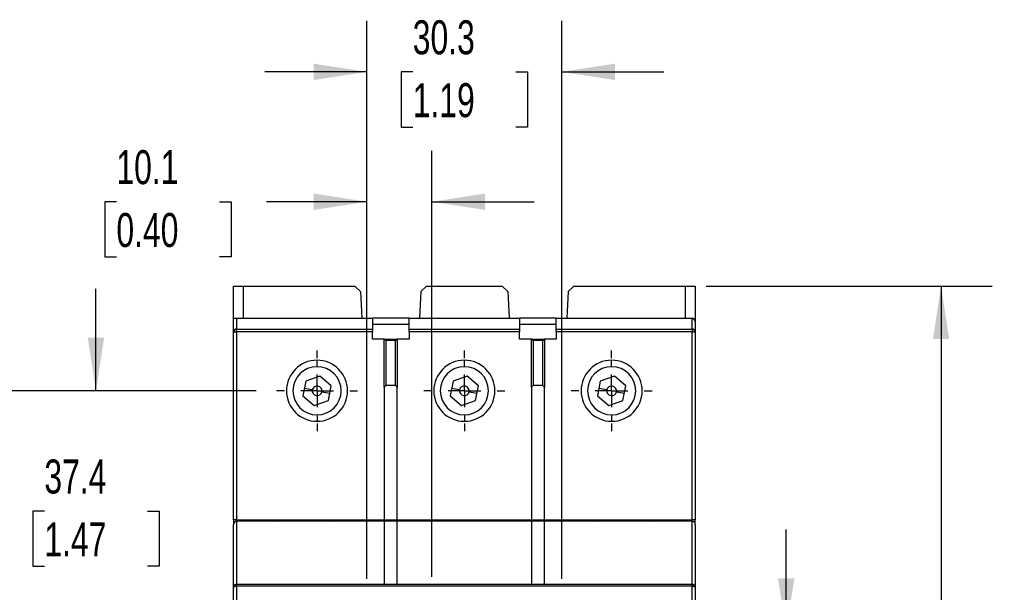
# Model space of a CAD drawing. Header units: millimetres. Extents: x 0 to 699, y 0 to 540.
# Tile 6 of 16: x 80 to 233, y 222 to 312. Entities that reach past the tile are written whole.
import ezdxf

# ---------------------------------------------------------------- set-up
doc = ezdxf.new("R2010")
doc.units = ezdxf.units.MM
doc.header["$LTSCALE"] = 2.5
doc.linetypes.add('CENTERX2', pattern=[20.32, 12.7, -2.54, 2.54, -2.54])
doc.layers.add('CENTER', color=40, linetype='CENTERX2')
doc.layers.add('DIMENSIONS', color=140, linetype='Continuous', lineweight=25)
doc.styles.add('SLDTEXTSTYLE0', font='TXT', dxfattribs={"width": 0.7})
doc.dimstyles.new('SLDDIMSTYLE0', dxfattribs={"dimtxt": 5.39502, "dimasz": 8.255, "dimexe": 0, "dimexo": 0.0625, "dimgap": 1.348755, "dimtad": 0, "dimtih": 1, "dimtoh": 1, "dimdec": 1, "dimrnd": 1e-09, "dimzin": 12, "dimdsep": 46, "dimtxsty": 'SLDTEXTSTYLE0', "dimsah": 1, "dimcen": 0.09, "dimadec": 0, "dimazin": 3, "dimtfac": 1, "dimtdec": 1, "dimtmove": 0, "dimatfit": 0, "dimfxl": 0, "dimfrac": 2, "dimtolj": 1, "dimtzin": 12, "dimarcsym": 0})
doc.dimstyles.new('SLDDIMSTYLE1', dxfattribs={"dimtxt": 5.39502, "dimasz": 8.255, "dimexe": 0, "dimexo": 0.0625, "dimgap": 1.348755, "dimtad": 0, "dimtih": 1, "dimtoh": 1, "dimdec": 1, "dimrnd": 1e-09, "dimzin": 12, "dimdsep": 46, "dimtxsty": 'SLDTEXTSTYLE0', "dimsah": 1, "dimcen": 0.09, "dimadec": 0, "dimazin": 3, "dimtfac": 1, "dimtdec": 1, "dimtofl": 0, "dimtmove": 0, "dimatfit": 3, "dimfxl": 0, "dimfrac": 2, "dimtolj": 1, "dimtzin": 12, "dimarcsym": 0})
doc.dimstyles.new('SLDDIMSTYLE2', dxfattribs={"dimtxt": 5.39502, "dimasz": 8.255, "dimexe": 0, "dimexo": 0.0625, "dimgap": 1.348755, "dimtad": 0, "dimtih": 1, "dimtoh": 1, "dimdec": 1, "dimrnd": 1e-09, "dimzin": 4, "dimdsep": 46, "dimtxsty": 'SLDTEXTSTYLE0', "dimsah": 1, "dimcen": 0.09, "dimadec": 0, "dimazin": 1, "dimtfac": 1, "dimtdec": 1, "dimtofl": 0, "dimtmove": 0, "dimatfit": 3, "dimfxl": 0, "dimfrac": 2, "dimtolj": 1, "dimtzin": 12, "dimarcsym": 0})

# ---------------------------------------------------------------- blocks, each defined once
blk = doc.blocks.new('_D')
at = {"layer": 'DIMENSIONS'}
for p, q in [((198.75, 216.33), (198.75, 232.2)), ((172.06, 216.33), (206.69, 216.33)), ((190.74, 195.76), (188.93, 195.76)), ((188.93, 195.76), (188.93, 187.19)), ((206.77, 195.76), (208.58, 195.76)), ((208.58, 195.76), (208.58, 187.19)), ((188.93, 187.19), (190.74, 187.19)), ((208.58, 187.19), (206.77, 187.19)), ((172.06, 175.19), (206.69, 175.19)), ((198.75, 175.19), (198.75, 159.32))]:
    blk.add_line(p, q, dxfattribs=at)
for points in [[(198.75, 216.33), (200.02, 224.58), (197.48, 224.58)], [(198.75, 175.19), (197.48, 166.94), (200.02, 166.94)]]:
    blk.add_solid(points, dxfattribs=at)
at = {"layer": 'DIMENSIONS', "char_height": 5.292, "attachment_point": 1, "style": 'SLDTEXTSTYLE0'}
for s, insert in [('41.1', (190.74, 203.79)), ('1.62', (190.74, 194.01))]:
    blk.add_mtext(s, dxfattribs=dict(at, insert=insert))
blk = doc.blocks.new('_D_3')
at = {"layer": 'DIMENSIONS'}
for p, q in [((91.44, 253.77), (91.44, 269.65)), ((116.35, 253.77), (83.5, 253.77)), ((83.42, 235.05), (81.61, 235.05)), ((81.61, 235.05), (81.61, 226.48)), ((99.45, 235.05), (101.26, 235.05)), ((101.26, 235.05), (101.26, 226.48)), ((81.61, 226.48), (83.42, 226.48)), ((101.26, 226.48), (99.45, 226.48)), ((125.36, 216.33), (83.5, 216.33)), ((91.44, 216.33), (91.44, 200.45))]:
    blk.add_line(p, q, dxfattribs=at)
for points in [[(91.44, 253.77), (92.71, 262.03), (90.17, 262.03)], [(91.44, 216.33), (90.17, 208.07), (92.71, 208.07)]]:
    blk.add_solid(points, dxfattribs=at)
at = {"layer": 'DIMENSIONS', "char_height": 5.292, "attachment_point": 1, "style": 'SLDTEXTSTYLE0'}
for s, insert in [('37.4', (83.42, 243.08)), ('1.47', (83.42, 233.3))]:
    blk.add_mtext(s, dxfattribs=dict(at, insert=insert))
blk = doc.blocks.new('_D_4')
at = {"layer": 'DIMENSIONS'}
for p, q in [((116.35, 253.77), (58.12, 253.77)), ((66.06, 253.77), (66.06, 205.56)), ((58.05, 195.77), (56.23, 195.77)), ((56.23, 195.77), (56.23, 187.2)), ((74.08, 195.77), (75.89, 195.77)), ((75.89, 195.77), (75.89, 187.2)), ((56.23, 187.2), (58.05, 187.2)), ((75.89, 187.2), (74.08, 187.2)), ((66.06, 137.77), (66.06, 185.99)), ((116.35, 137.77), (58.12, 137.77))]:
    blk.add_line(p, q, dxfattribs=at)
for points in [[(66.06, 253.77), (64.79, 245.52), (67.33, 245.52)], [(66.06, 137.77), (67.33, 146.03), (64.79, 146.03)]]:
    blk.add_solid(points, dxfattribs=at)
at = {"layer": 'DIMENSIONS', "char_height": 5.292, "attachment_point": 1, "style": 'SLDTEXTSTYLE0'}
for s, insert in [('116.0', (55.8, 203.8)), ('4.57', (58.05, 194.02))]:
    blk.add_mtext(s, dxfattribs=dict(at, insert=insert))
blk = doc.blocks.new('_D_5')
at = {"layer": 'DIMENSIONS'}
for p, q in [((186.29, 270.07), (230.76, 270.07)), ((222.83, 270.07), (222.83, 205.56)), ((214.81, 195.77), (213, 195.77)), ((213, 195.77), (213, 187.2)), ((230.84, 195.77), (232.66, 195.77)), ((232.66, 195.77), (232.66, 187.2)), ((213, 187.2), (214.81, 187.2)), ((232.66, 187.2), (230.84, 187.2)), ((222.83, 121.47), (222.83, 185.99)), ((186.29, 121.47), (230.76, 121.47))]:
    blk.add_line(p, q, dxfattribs=at)
for points in [[(222.83, 270.07), (221.56, 261.82), (224.1, 261.82)], [(222.83, 121.47), (224.1, 129.73), (221.56, 129.73)]]:
    blk.add_solid(points, dxfattribs=at)
at = {"layer": 'DIMENSIONS', "char_height": 5.292, "attachment_point": 1, "style": 'SLDTEXTSTYLE0'}
for s, insert in [('148.6', (212.57, 203.8)), ('5.85', (214.81, 194.02))]:
    blk.add_mtext(s, dxfattribs=dict(at, insert=insert))
blk = doc.blocks.new('_D_7')
at = {"layer": 'DIMENSIONS'}
for p, q in [((133.56, 224.53), (133.56, 291.12)), ((143.66, 224.83), (143.66, 291.12)), ((94.62, 283.18), (92.81, 283.18)), ((92.81, 283.18), (92.81, 274.61)), ((110.65, 283.18), (112.46, 283.18)), ((112.46, 283.18), (112.46, 274.61)), ((133.56, 283.18), (117.96, 283.18)), ((143.66, 283.18), (159.54, 283.18)), ((92.81, 274.61), (94.62, 274.61)), ((112.46, 274.61), (110.65, 274.61))]:
    blk.add_line(p, q, dxfattribs=at)
for points in [[(133.56, 283.18), (125.31, 284.45), (125.31, 281.91)], [(143.66, 283.18), (151.92, 281.91), (151.92, 284.45)]]:
    blk.add_solid(points, dxfattribs=at)
at = {"layer": 'DIMENSIONS', "char_height": 5.292, "attachment_point": 1, "style": 'SLDTEXTSTYLE0'}
for s, insert in [('10.1', (94.62, 291.21)), ('0.40', (94.62, 281.43))]:
    blk.add_mtext(s, dxfattribs=dict(at, insert=insert))
blk = doc.blocks.new('_D_8')
at = {"layer": 'DIMENSIONS'}
for p, q in [((133.56, 224.53), (133.56, 311.32)), ((163.86, 224.53), (163.86, 311.32)), ((133.56, 303.39), (117.69, 303.39)), ((140.69, 303.39), (138.88, 303.39)), ((138.88, 303.39), (138.88, 294.81)), ((156.73, 303.39), (158.54, 303.39)), ((158.54, 303.39), (158.54, 294.81)), ((163.86, 303.39), (179.74, 303.39)), ((138.88, 294.81), (140.69, 294.81)), ((158.54, 294.81), (156.73, 294.81))]:
    blk.add_line(p, q, dxfattribs=at)
for points in [[(133.56, 303.39), (125.31, 304.66), (125.31, 302.12)], [(163.86, 303.39), (172.12, 302.12), (172.12, 304.66)]]:
    blk.add_solid(points, dxfattribs=at)
at = {"layer": 'DIMENSIONS', "char_height": 5.292, "attachment_point": 1, "style": 'SLDTEXTSTYLE0'}
for s, insert in [('30.3', (140.69, 311.41)), ('1.19', (140.69, 301.63))]:
    blk.add_mtext(s, dxfattribs=dict(at, insert=insert))
blk = doc.blocks.new('SW_CENTERMARKSYMBOL_0')
at = {"layer": 'CENTER', "color": 0}
for p, q in [((0, 5.08), (0, 6.29)), ((0, 0), (0, 2.54)), ((-5.08, 0), (-6.29, 0)), ((0, 0), (-2.54, 0)), ((0, 0), (0, -2.54)), ((0, 0), (2.54, 0)), ((5.08, 0), (6.29, 0)), ((0, -5.08), (0, -6.29))]:
    blk.add_line(p, q, dxfattribs=at)
blk = doc.blocks.new('SW_CENTERMARKSYMBOL_1')
at = {"layer": 'CENTER', "color": 0}
for p, q in [((0, 5.08), (0, 6.29)), ((0, 0), (0, 2.54)), ((-5.08, 0), (-6.29, 0)), ((0, 0), (-2.54, 0)), ((0, 0), (0, -2.54)), ((0, 0), (2.54, 0)), ((5.08, 0), (6.29, 0)), ((0, -5.08), (0, -6.29))]:
    blk.add_line(p, q, dxfattribs=at)
blk = doc.blocks.new('SW_CENTERMARKSYMBOL_2')
at = {"layer": 'CENTER', "color": 0}
for p, q in [((0, 5.08), (0, 6.29)), ((0, 0), (0, 2.54)), ((-5.08, 0), (-6.29, 0)), ((0, 0), (-2.54, 0)), ((0, 0), (0, -2.54)), ((0, 0), (2.54, 0)), ((5.08, 0), (6.29, 0)), ((0, -5.08), (0, -6.29))]:
    blk.add_line(p, q, dxfattribs=at)

msp = doc.modelspace()

# ---------------------------------------------------------------- linework, layer by layer
for p, q in [((112.81, 270.07), (114.31, 270.07)), ((112.81, 265.07), (112.81, 270.07)), ((114.31, 270.07), (114.31, 265.07)), ((114.31, 270.07), (131.71, 270.07)), ((132.55, 269.23), (131.71, 270.07)), ((142.81, 270.07), (141.97, 269.23)), ((142.81, 270.07), (154.61, 270.07)), ((155.45, 269.23), (154.61, 270.07)), ((165.71, 270.07), (164.87, 269.23)), ((165.71, 270.07), (183.11, 270.07)), ((183.11, 265.07), (183.11, 270.07)), ((183.11, 270.07), (184.61, 270.07)), ((184.61, 270.07), (184.61, 264.57)), ((132.55, 269.23), (132.77, 265.07)), ((141.97, 269.23), (141.75, 265.07)), ((155.45, 269.23), (155.67, 265.07)), ((164.87, 269.23), (164.65, 265.07)), ((112.81, 262.94), (112.81, 265.07)), ((112.81, 265.07), (113.06, 265.07)), ((113.06, 265.07), (134.41, 265.07)), ((113.31, 265.01), (113.31, 263.37)), ((134.41, 265.01), (113.31, 265.01)), ((134.41, 265.07), (134.41, 265.01)), ((140.11, 265.07), (134.41, 265.07)), ((134.41, 265.01), (134.41, 263.37)), ((140.11, 265.07), (157.31, 265.07)), ((140.11, 265.01), (140.11, 265.07)), ((157.31, 265.01), (140.11, 265.01)), ((140.11, 263.37), (140.11, 265.01)), ((157.31, 265.07), (157.31, 265.01)), ((163.01, 265.07), (157.31, 265.07)), ((157.31, 265.01), (157.31, 263.37)), ((163.01, 265.07), (184.11, 265.07)), ((163.01, 265.01), (163.01, 265.07)), ((184.11, 265.01), (163.01, 265.01)), ((163.01, 263.37), (163.01, 265.01)), ((184.11, 265.01), (184.11, 265.07)), ((184.11, 263.37), (184.11, 265.01)), ((113.31, 262.94), (113.31, 263.37)), ((113.31, 263.37), (134.41, 263.37)), ((140.11, 264.07), (134.41, 264.07)), ((134.41, 263.37), (134.41, 262.94)), ((140.11, 263.37), (157.31, 263.37)), ((140.11, 262.94), (140.11, 263.37)), ((163.01, 264.07), (157.31, 264.07)), ((157.31, 263.37), (157.31, 262.94)), ((163.01, 263.37), (184.11, 263.37)), ((163.01, 262.94), (163.01, 263.37)), ((184.11, 263.37), (184.11, 262.94)), ((184.61, 264.57), (184.61, 262.94)), ((112.81, 233.67), (112.81, 262.94)), ((112.81, 262.94), (113.31, 262.94)), ((113.31, 262.94), (113.31, 233.67)), ((134.41, 262.94), (113.31, 262.94)), ((134.41, 261.82), (134.41, 262.94)), ((136.26, 261.82), (134.41, 261.82)), ((136.26, 254.32), (136.26, 261.82)), ((136.51, 261.57), (136.26, 261.82)), ((136.26, 261.82), (138.26, 261.82)), ((138.01, 261.57), (138.26, 261.82)), ((138.26, 261.82), (138.26, 254.32)), ((140.11, 261.82), (138.26, 261.82)), ((140.11, 262.94), (140.11, 261.82)), ((157.31, 262.94), (140.11, 262.94)), ((157.31, 261.82), (157.31, 262.94)), ((159.16, 261.82), (157.31, 261.82)), ((159.16, 254.32), (159.16, 261.82)), ((159.41, 261.57), (159.16, 261.82)), ((159.16, 261.82), (161.16, 261.82)), ((160.91, 261.57), (161.16, 261.82)), ((161.16, 261.82), (161.16, 254.32)), ((163.01, 261.82), (161.16, 261.82)), ((184.11, 262.94), (163.01, 262.94)), ((163.01, 262.94), (163.01, 261.82)), ((184.11, 262.94), (184.61, 262.94)), ((184.11, 233.67), (184.11, 262.94)), ((184.61, 262.94), (184.61, 233.67)), ((136.51, 261.57), (136.51, 254.57)), ((138.01, 261.57), (136.51, 261.57)), ((138.01, 254.57), (138.01, 261.57)), ((159.41, 261.57), (159.41, 254.57)), ((160.91, 261.57), (159.41, 261.57)), ((160.91, 254.57), (160.91, 261.57)), ((125.81, 257.52), (125.81, 258.52)), ((148.71, 257.52), (148.71, 258.52)), ((171.61, 257.52), (171.61, 258.52)), ((126.24, 256.05), (124.05, 255.28)), ((128, 254.54), (126.24, 256.05)), ((149.14, 256.05), (146.95, 255.28)), ((150.9, 254.54), (149.14, 256.05)), ((172.04, 256.05), (169.85, 255.28)), ((173.8, 254.54), (172.04, 256.05)), ((124.05, 255.28), (123.62, 253)), ((125.07, 253.91), (123.83, 254.14)), ((127.57, 252.26), (128, 254.54)), ((136.51, 254.57), (136.26, 254.32)), ((136.26, 254.32), (136.26, 233.67)), ((138.01, 254.57), (136.51, 254.57)), ((138.26, 254.32), (138.01, 254.57)), ((138.26, 233.67), (138.26, 254.32)), ((146.95, 255.28), (146.52, 253)), ((147.97, 253.91), (146.73, 254.14)), ((150.47, 252.26), (150.9, 254.54)), ((159.41, 254.57), (159.16, 254.32)), ((159.16, 254.32), (159.16, 233.67)), ((160.91, 254.57), (159.41, 254.57)), ((161.16, 254.32), (160.91, 254.57)), ((161.16, 233.67), (161.16, 254.32)), ((169.85, 255.28), (169.42, 253)), ((170.87, 253.91), (169.63, 254.14)), ((173.37, 252.26), (173.8, 254.54)), ((123.62, 253), (125.38, 251.49)), ((126.55, 253.63), (127.79, 253.4)), ((146.52, 253), (148.28, 251.49)), ((149.45, 253.63), (150.69, 253.4)), ((169.42, 253), (171.18, 251.49)), ((172.35, 253.63), (173.59, 253.4)), ((125.38, 251.49), (127.57, 252.26)), ((148.28, 251.49), (150.47, 252.26)), ((171.18, 251.49), (173.37, 252.26)), ((125.81, 250.02), (125.81, 249.02)), ((148.71, 250.02), (148.71, 249.02)), ((171.61, 250.02), (171.61, 249.02)), ((113.31, 233.67), (112.81, 233.67)), ((112.81, 233.67), (112.81, 232.97)), ((112.81, 223.17), (112.81, 232.97)), ((113.31, 233.67), (136.26, 233.67)), ((113.31, 233.47), (113.31, 223.67)), ((136.26, 233.47), (113.31, 233.47)), ((136.26, 233.67), (138.26, 233.67)), ((136.26, 233.47), (136.26, 223.67)), ((138.26, 233.47), (136.26, 233.47)), ((138.26, 233.67), (159.16, 233.67)), ((138.26, 223.67), (138.26, 233.47)), ((159.16, 233.47), (138.26, 233.47)), ((159.16, 233.67), (161.16, 233.67)), ((159.16, 233.47), (159.16, 223.67)), ((161.16, 233.47), (159.16, 233.47)), ((161.16, 233.67), (184.11, 233.67)), ((161.16, 223.67), (161.16, 233.47)), ((184.11, 233.47), (161.16, 233.47)), ((178.11, 233.47), (178.11, 233.67)), ((178.61, 233.67), (178.61, 233.47)), ((180.61, 233.47), (180.61, 233.67)), ((181.11, 233.67), (181.11, 233.47)), ((184.61, 233.67), (184.11, 233.67)), ((184.11, 223.67), (184.11, 233.47)), ((184.61, 232.97), (184.61, 233.67)), ((184.61, 232.97), (184.61, 223.17)), ((113.31, 223.67), (113.31, 223.35)), ((113.31, 223.67), (184.11, 223.67)), ((184.11, 223.67), (184.11, 223.35)), ((112.81, 219.58), (112.81, 223.17)), ((113.31, 223.35), (113.31, 219.67)), ((184.11, 223.35), (113.31, 223.35)), ((184.11, 219.67), (184.11, 223.35)), ((184.61, 223.17), (184.61, 219.58))]:
    msp.add_line(p, q)
at = {"flags": 128}
for points in [[(113.06, 265.07), (113.2, 265.05), (113.31, 265.01)], [(126.92, 233.67), (127.4, 233.54), (128.09, 233.47)], [(128.09, 233.47), (128.73, 233.53), (129.25, 233.67)], [(168.17, 233.67), (168.69, 233.53), (169.34, 233.47)], [(169.34, 233.47), (170.02, 233.54), (170.5, 233.67)], [(113.31, 223.35), (113.21, 223.35), (113.12, 223.34), (113.03, 223.32), (112.96, 223.3), (112.89, 223.27), (112.85, 223.24), (112.82, 223.21), (112.81, 223.17)], [(184.61, 223.17), (184.6, 223.21), (184.57, 223.24), (184.53, 223.27), (184.46, 223.3), (184.39, 223.32), (184.3, 223.34), (184.21, 223.35), (184.11, 223.35)]]:
    msp.add_lwpolyline(points, dxfattribs=at)
for centre, radius, start, end in [((184.11, 264.57), 0.5, 0, 90), ((184.14, 264.54), 0.47, 4.4019, 93.8113), ((113.28, 262.9), 0.47, 86.1887, 175.5981), ((184.14, 262.9), 0.47, 4.4019, 93.8113), ((125.81, 253.77), 4.75, 90, 270), ((125.81, 253.77), 3.75, 90, 270), ((125.81, 253.77), 4.75, 270, 90), ((125.81, 253.77), 3.75, 270, 90), ((148.71, 253.77), 4.75, 90, 270), ((148.71, 253.77), 3.75, 90, 270), ((148.71, 253.77), 4.75, 270, 90), ((148.71, 253.77), 3.75, 270, 90), ((171.61, 253.77), 4.75, 90, 270), ((171.61, 253.77), 3.75, 90, 270), ((171.61, 253.77), 4.75, 270, 90), ((171.61, 253.77), 3.75, 270, 90), ((125.81, 253.77), 0.75, 349.3651, 169.3651), ((148.71, 253.77), 0.75, 349.3651, 169.3651), ((171.61, 253.77), 0.75, 349.3651, 169.3651), ((125.81, 253.77), 0.75, 169.3651, 349.3651), ((148.71, 253.77), 0.75, 169.3651, 349.3651), ((171.61, 253.77), 0.75, 169.3651, 349.3651), ((113.31, 232.97), 0.5, 90, 180), ((119.99, 233.87), 0.4, 270, 330), ((177.43, 233.87), 0.4, 210, 270), ((184.11, 232.97), 0.5, 0, 90), ((113.31, 223.17), 0.5, 90, 180), ((184.11, 223.17), 0.5, 0, 90)]:
    msp.add_arc(centre, radius, start, end)

# ---------------------------------------------------------------- block references
at = {"layer": 'CENTER'}
for name, p in [('SW_CENTERMARKSYMBOL_2', (125.81, 253.77)), ('SW_CENTERMARKSYMBOL_1', (148.71, 253.77)), ('SW_CENTERMARKSYMBOL_0', (171.61, 253.77))]:
    msp.add_blockref(name, p, dxfattribs=at)

# ---------------------------------------------------------------- dimensions: what is measured, and where the dimension line sits
at = {"layer": 'DIMENSIONS'}
for base, p2, picture, middle in [((163.86, 303.39), (163.86, 221.36), '_D_8', (148.71, 303.39)), ((143.66, 283.18), (143.66, 221.66), '_D_7', (102.64, 283.18))]:
    dim = msp.add_linear_dim(base=base, p1=(133.56, 221.36), p2=p2, dimstyle='SLDDIMSTYLE0', dxfattribs=at)
    dim.commit()
    dim.dimension.update_dxf_attribs({"geometry": picture, "text_midpoint": middle, "dimtype": 160})
for base, p1, p2, dimstyle, picture, middle in [((91.44, 253.77), (128.53, 216.33), (119.52, 253.77), 'SLDDIMSTYLE0', '_D_3', (91.44, 235.05)), ((222.83, 270.07), (183.11, 121.47), (183.11, 270.07), 'SLDDIMSTYLE1', '_D_5', (222.83, 195.77)), ((66.06, 137.77), (119.52, 253.77), (119.52, 137.77), 'SLDDIMSTYLE2', '_D_4', (66.06, 195.77)), ((198.75, 175.19), (168.89, 216.33), (168.89, 175.19), 'SLDDIMSTYLE0', '_D', (198.75, 195.76))]:
    dim = msp.add_linear_dim(base=base, p1=p1, p2=p2, angle=90, dimstyle=dimstyle, dxfattribs=at)
    dim.commit()
    dim.dimension.update_dxf_attribs({"geometry": picture, "text_midpoint": middle, "dimtype": 160})

doc.saveas('drawing.dxf')
